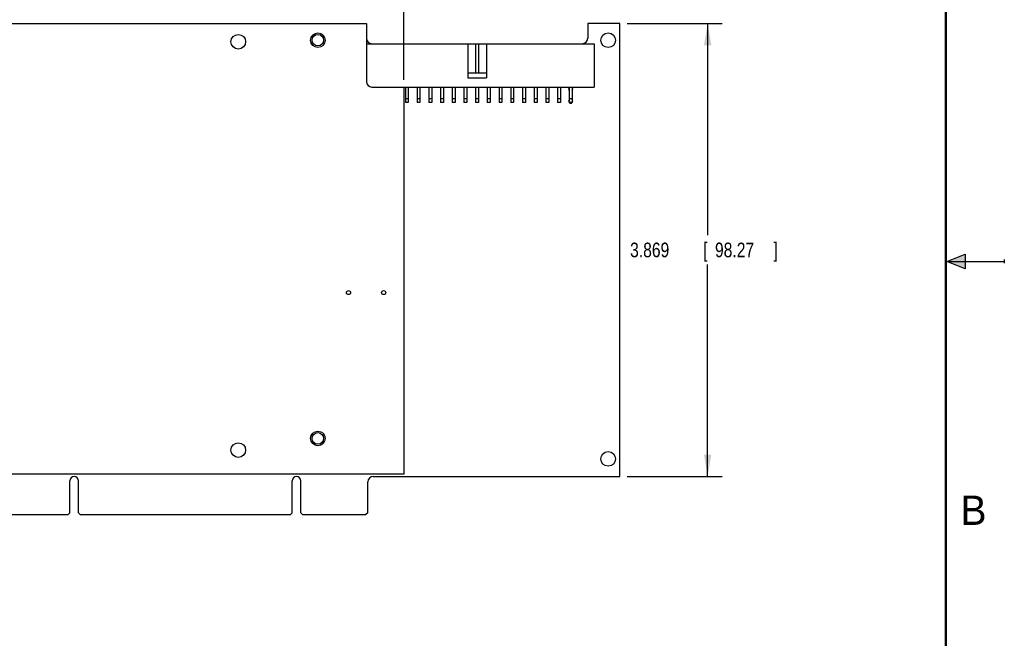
# Model space of a CAD drawing. Header units: inches. Extents: x 0 to 22, y 0 to 17.
# Tile 9 of 10: x 13.6 to 22, y 5.3 to 10.6. Entities that reach past the tile are written whole.
import ezdxf

# ---------------------------------------------------------------- set-up
doc = ezdxf.new("R2010")
doc.units = ezdxf.units.IN
doc.header["$LTSCALE"] = 1.21
doc.header["$MEASUREMENT"] = 0
doc.layers.get('0').update_dxf_attribs({"linetype": 'CONTINUOUS'})
doc.layers.add('DIMENSIONS', color=7, linetype='CONTINUOUS')
doc.styles.get("Standard").update_dxf_attribs({"font": 'txt', "width": 0.8})
doc.dimstyles.new('DIMSTYLE_1', dxfattribs={"dimtxt": 0.125, "dimasz": 0.1875, "dimexe": 0.18, "dimexo": 0.0625, "dimgap": 0.09, "dimtad": 0, "dimtih": 1, "dimtoh": 1, "dimdec": 3, "dimzin": 4, "dimdsep": 46, "dimtxsty": 'STANDARD', "dimblk": '_FILLED', "dimblk1": '_FILLED', "dimblk2": '_FILLED', "dimcen": 0.09, "dimadec": 0, "dimazin": 0, "dimtp": 0.01, "dimtm": 0.01, "dimtfac": 1, "dimtdec": 3, "dimtofl": 0, "dimtmove": 0, "dimatfit": 3, "dimldrblk": '_FILLED', "dimfxl": 1, "dimtolj": 1, "dimtzin": 4, "dimarcsym": 0})

# ---------------------------------------------------------------- blocks, each defined once
blk = doc.blocks.new('_FILLED')
at = {"color": 0, "linetype": 'BYBLOCK'}
blk.add_solid([(0, 0), (-1, 0.167), (-1, -0.167)], dxfattribs=at)
blk = doc.blocks.new('*D9')
at = {"layer": 'DIMENSIONS', "color": 2, "linetype": 'CONTINUOUS'}
for p, q in [((11.8458, 10.5949), (11.8458, 11.4074)), ((16.8708, 10.0509), (16.8708, 11.4074)), ((11.8458, 11.2824), (13.5833, 11.2824)), ((16.8708, 11.2824), (15.1333, 11.2824))]:
    blk.add_line(p, q, dxfattribs=at)
at = {"layer": 'DIMENSIONS', "color": 2, "linetype": 'CONTINUOUS', "xscale": 0.1875, "yscale": 0.1875, "zscale": 0.1875, "rotation": 180}
blk.add_blockref('_FILLED', (11.8458, 11.2824), dxfattribs=at)
at = {"layer": 'DIMENSIONS', "color": 2, "linetype": 'CONTINUOUS', "xscale": 0.1875, "yscale": 0.1875, "zscale": 0.1875}
blk.add_blockref('_FILLED', (16.8708, 11.2824), dxfattribs=at)
at = {"layer": 'DIMENSIONS', "color": 2, "linetype": 'CONTINUOUS', "width": 0.8}
for s, p in [('5.025', (13.6458, 11.2199)), ('[', (14.2708, 11.2199)), ('127.64', (14.3708, 11.2199)), (']', (14.9708, 11.2199))]:
    blk.add_text(s, height=0.125, dxfattribs=at).set_placement(p)
blk = doc.blocks.new('*D11')
at = {"layer": 'DIMENSIONS', "color": 2, "linetype": 'CONTINUOUS'}
for p, q in [((18.7783, 10.5324), (19.5908, 10.5324)), ((19.4658, 10.5324), (19.4658, 8.7229)), ((19.4658, 6.6634), (19.4658, 8.4729)), ((18.7783, 6.6634), (19.5908, 6.6634))]:
    blk.add_line(p, q, dxfattribs=at)
at = {"layer": 'DIMENSIONS', "color": 2, "linetype": 'CONTINUOUS', "xscale": 0.1875, "yscale": 0.1875, "zscale": 0.1875}
for p, rotation in [((19.4658, 10.5324), 90), ((19.4658, 6.6634), 270)]:
    blk.add_blockref('_FILLED', p, dxfattribs=dict(at, rotation=rotation))
at = {"layer": 'DIMENSIONS', "color": 2, "linetype": 'CONTINUOUS', "width": 0.8}
for s, p in [('[', (19.4283, 8.5354)), (']', (20.0283, 8.5354)), ('3.869', (18.8033, 8.5354)), ('98.27', (19.5283, 8.5354))]:
    blk.add_text(s, height=0.125, dxfattribs=at).set_placement(p)

msp = doc.modelspace()

# ---------------------------------------------------------------- hatches: boundary and pattern name
at = {"linetype": 'CONTINUOUS'}
msp.add_hatch(color=2, dxfattribs=at).paths.add_polyline_path([(21.6663, 8.5625), (21.6663, 8.4375), (21.51, 8.5)])

# ---------------------------------------------------------------- linework, layer by layer
at = {"color": 7, "linetype": 'CONTINUOUS'}
for p, q in [((11.8458, 10.5324), (16.5508, 10.5324)), ((16.5508, 10.5324), (16.5508, 10.0354)), ((18.7158, 10.5324), (18.4408, 10.5324)), ((18.4408, 10.5324), (18.4408, 10.4054)), ((18.7158, 6.6634), (18.7158, 10.5324)), ((16.5508, 10.3584), (18.4958, 10.3584)), ((17.4158, 10.3584), (17.4158, 10.0684)), ((17.4833, 10.3584), (17.4833, 10.1084)), ((17.5083, 10.3584), (17.5083, 10.1084)), ((17.5758, 10.3584), (17.5758, 10.0684)), ((18.4958, 10.3584), (18.4958, 9.9884)), ((17.5758, 10.1084), (17.4158, 10.1084)), ((17.4158, 10.0684), (17.5758, 10.0684)), ((16.5978, 9.9884), (18.4958, 9.9884)), ((16.8708, 9.9884), (16.8708, 6.6824)), ((16.8833, 9.9884), (16.8833, 9.8559)), ((16.9083, 9.9884), (16.9083, 9.8559)), ((16.9833, 9.9884), (16.9833, 9.8559)), ((17.0083, 9.9884), (17.0083, 9.8559)), ((17.0833, 9.9884), (17.0833, 9.8559)), ((17.1083, 9.9884), (17.1083, 9.8559)), ((17.1833, 9.9884), (17.1833, 9.8559)), ((17.2083, 9.9884), (17.2083, 9.8559)), ((17.2833, 9.9884), (17.2833, 9.8559)), ((17.3083, 9.9884), (17.3083, 9.8559)), ((17.3833, 9.9884), (17.3833, 9.8559)), ((17.4083, 9.9884), (17.4083, 9.8559)), ((17.4833, 9.9884), (17.4833, 9.8559)), ((17.5083, 9.9884), (17.5083, 9.8559)), ((17.5833, 9.9884), (17.5833, 9.8559)), ((17.6083, 9.9884), (17.6083, 9.8559)), ((17.6833, 9.9884), (17.6833, 9.8559)), ((17.7083, 9.9884), (17.7083, 9.8559)), ((17.7833, 9.9884), (17.7833, 9.8559)), ((17.8083, 9.9884), (17.8083, 9.8559)), ((17.8833, 9.9884), (17.8833, 9.8559)), ((17.9083, 9.9884), (17.9083, 9.8559)), ((17.9833, 9.9884), (17.9833, 9.8559)), ((18.0083, 9.9884), (18.0083, 9.8559)), ((18.0833, 9.9884), (18.0833, 9.8559)), ((18.1083, 9.9884), (18.1083, 9.8559)), ((18.1833, 9.9884), (18.1833, 9.8559)), ((18.2083, 9.9884), (18.2083, 9.8559)), ((18.2833, 9.9884), (18.2833, 9.8559)), ((18.3083, 9.9884), (18.3083, 9.8559)), ((16.9083, 9.8884), (16.8833, 9.8884)), ((16.9083, 9.8559), (16.8833, 9.8559)), ((17.0083, 9.8884), (16.9833, 9.8884)), ((17.0083, 9.8559), (16.9833, 9.8559)), ((17.1083, 9.8884), (17.0833, 9.8884)), ((17.1083, 9.8559), (17.0833, 9.8559)), ((17.2083, 9.8884), (17.1833, 9.8884)), ((17.2083, 9.8559), (17.1833, 9.8559)), ((17.3083, 9.8884), (17.2833, 9.8884)), ((17.3083, 9.8559), (17.2833, 9.8559)), ((17.4083, 9.8884), (17.3833, 9.8884)), ((17.4083, 9.8559), (17.3833, 9.8559)), ((17.5083, 9.8884), (17.4833, 9.8884)), ((17.5083, 9.8559), (17.4833, 9.8559)), ((17.6083, 9.8884), (17.5833, 9.8884)), ((17.6083, 9.8559), (17.5833, 9.8559)), ((17.7083, 9.8884), (17.6833, 9.8884)), ((17.7083, 9.8559), (17.6833, 9.8559)), ((17.8083, 9.8884), (17.7833, 9.8884)), ((17.8083, 9.8559), (17.7833, 9.8559)), ((17.9083, 9.8884), (17.8833, 9.8884)), ((17.9083, 9.8559), (17.8833, 9.8559)), ((18.0083, 9.8884), (17.9833, 9.8884)), ((18.0083, 9.8559), (17.9833, 9.8559)), ((18.1083, 9.8884), (18.0833, 9.8884)), ((18.1083, 9.8559), (18.0833, 9.8559)), ((18.2083, 9.8884), (18.1833, 9.8884)), ((18.2083, 9.8559), (18.1833, 9.8559)), ((18.3083, 9.8884), (18.2833, 9.8884)), ((18.3083, 9.8559), (18.2833, 9.8559)), ((16.8708, 6.6824), (11.8458, 6.6824)), ((16.6088, 6.6634), (18.7158, 6.6634)), ((14.0173, 6.3534), (14.0173, 6.6269)), ((14.0903, 6.3534), (14.0903, 6.6269)), ((15.9173, 6.3534), (15.9173, 6.6269)), ((15.9903, 6.3534), (15.9903, 6.6269)), ((16.5618, 6.3534), (16.5618, 6.6164)), ((13.4608, 6.3384), (14.0023, 6.3384)), ((14.0023, 6.3384), (14.0173, 6.3534)), ((14.1053, 6.3384), (14.0903, 6.3534)), ((14.1053, 6.3384), (15.9023, 6.3384)), ((15.9023, 6.3384), (15.9173, 6.3534)), ((16.0053, 6.3384), (15.9903, 6.3534)), ((16.0053, 6.3384), (16.5468, 6.3384)), ((16.5618, 6.3534), (16.5468, 6.3384))]:
    msp.add_line(p, q, dxfattribs=at)
at = {"color": 2, "linetype": 'CONTINUOUS'}
for p, q in [((21.51, 8.5), (21.6663, 8.5625)), ((21.51, 8.5), (22, 8.5)), ((21.6663, 8.4375), (21.51, 8.5)), ((21.6663, 8.5625), (21.6663, 8.4375)), ((22, 8.515), (22, 8.485))]:
    msp.add_line(p, q, dxfattribs=at)
at = {"color": 7, "linetype": 'CONTINUOUS', "const_width": 0.02}
msp.add_lwpolyline([(21.5, 0.5), (21.5, 16.5)], dxfattribs=at)
at = {"color": 7, "linetype": 'CONTINUOUS'}
for centre, radius in [((15.4558, 10.3754), 0.0625), ((16.1358, 10.3884), 0.0625), ((16.1358, 10.3884), 0.0492), ((18.6158, 10.3884), 0.0625), ((16.3978, 8.2334), 0.0175), ((16.6978, 8.2334), 0.0175), ((16.1358, 6.9884), 0.0625), ((16.1358, 6.9884), 0.0492), ((15.4558, 6.8884), 0.0625), ((18.6158, 6.8134), 0.0625)]:
    msp.add_circle(centre, radius, dxfattribs=at)
for centre, radius, start, end in [((16.5978, 10.4054), 0.047, 180, 270), ((18.3938, 10.4054), 0.047, 270, 360), ((16.5978, 10.0354), 0.047, 180, 270), ((18.2958, 9.9684), 0.0175, 135.58469, 224.41531), ((18.2958, 9.9684), 0.0175, 315.58469, 44.41531), ((18.2958, 9.8684), 0.0175, 135.58469, 224.41531), ((18.2958, 9.8684), 0.0175, 225.58469, 314.41531), ((18.2958, 9.8684), 0.0175, 315.58469, 44.41531), ((14.0538, 6.6269), 0.0365, 0, 180), ((15.9538, 6.6269), 0.0365, 0, 180), ((16.6088, 6.6164), 0.047, 90, 180)]:
    msp.add_arc(centre, radius, start, end, dxfattribs=at)

# ---------------------------------------------------------------- texts
at = {"color": 2, "linetype": 'CONTINUOUS'}
msp.add_text('B', height=0.25, dxfattribs=at).set_placement((21.625, 6.25))

# ---------------------------------------------------------------- dimensions: what is measured, and where the dimension line sits
at = {"layer": 'DIMENSIONS', "color": 2, "linetype": 'CONTINUOUS'}
for base, p1, p2, angle, picture, middle in [((11.8458, 11.2824), (16.8708, 10.0509), (11.8458, 10.5949), 180, '*D9', (14.3583, 11.2824)), ((19.4658, 10.5324), (18.7783, 6.6634), (18.7783, 10.5324), 90, '*D11', (19.4658, 8.5979))]:
    dim = msp.add_linear_dim(base=base, p1=p1, p2=p2, angle=angle, dimstyle='DIMSTYLE_1', dxfattribs=at)
    dim.commit()
    dim.dimension.update_dxf_attribs({"geometry": picture, "text_midpoint": middle, "dimtype": 160})

doc.saveas('drawing.dxf')
